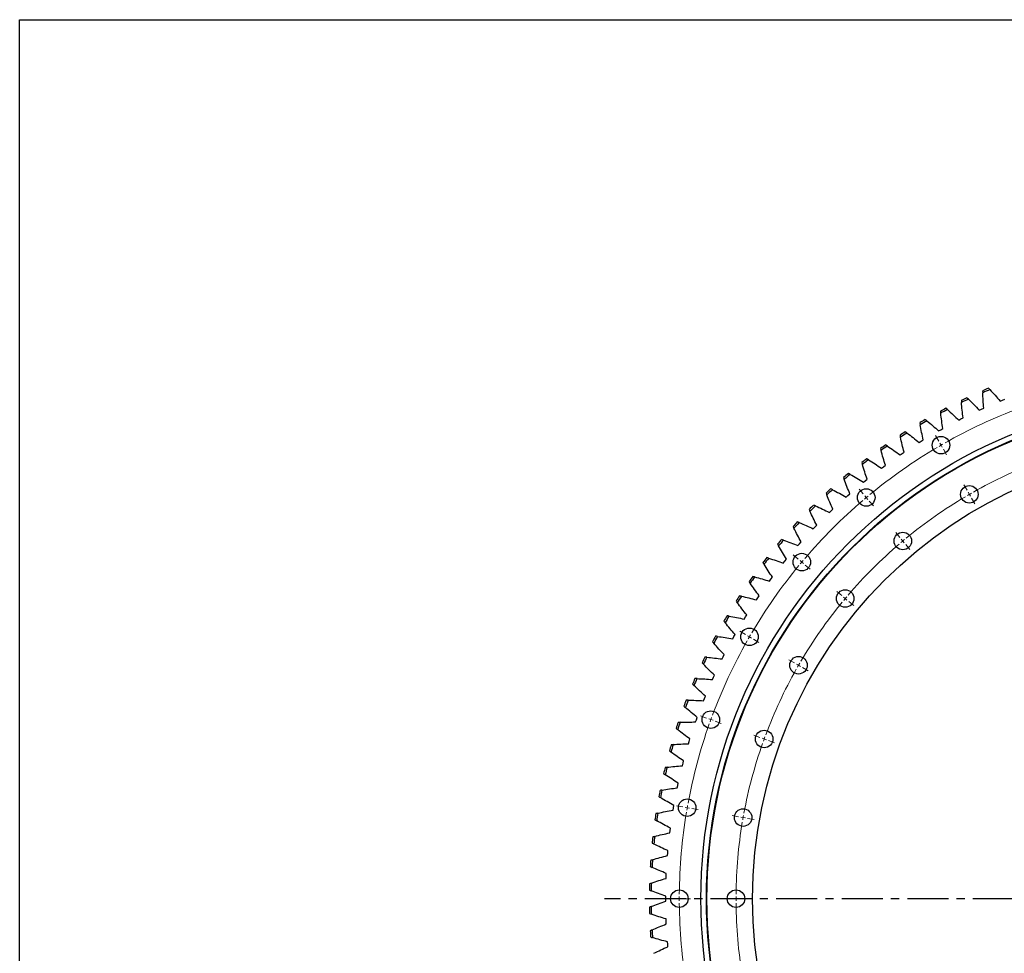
# Model space of a CAD drawing. Header units: millimetres. Extents: x 65 to 5169, y 6149 to 10179.
# Tile 4 of 15: x 65 to 1133, y 9168 to 10179. Entities that reach past the tile are written whole.
import ezdxf

# ---------------------------------------------------------------- set-up
doc = ezdxf.new("R2010")
doc.units = ezdxf.units.MM
doc.header["$LTSCALE"] = 20
doc.linetypes.add('CENTER', pattern=[10.16, 6.35, -1.27, 1.27, -1.27])

msp = doc.modelspace()

# ---------------------------------------------------------------- linework, layer by layer
at = {"color": 7, "linetype": 'Continuous', "lineweight": 25}
for p, q in [((1108.3, 9757.3), (1110.7, 9758.4)), ((1128.5, 9766), (1131, 9767)), ((1131, 9767), (1133.5, 9768)), ((1086, 9746.6), (1088.4, 9747.8)), ((1105.8, 9756.2), (1108.3, 9757.3)), ((1064.2, 9735), (1066.5, 9736.3)), ((1083.6, 9745.4), (1086, 9746.6)), ((1061.8, 9733.7), (1064.2, 9735)), ((1040.6, 9721.1), (1042.8, 9722.5)), ((1042.8, 9722.5), (1045.1, 9723.9)), ((1019.9, 9707.6), (1022.1, 9709.1)), ((1022.1, 9709.1), (1024.3, 9710.6)), ((999.7, 9693.2), (1001.9, 9694.9)), ((1001.9, 9694.9), (1004.1, 9696.4)), ((980.3, 9678), (982.3, 9679.7)), ((982.3, 9679.7), (984.4, 9681.4)), ((961.4, 9662), (963.4, 9663.8)), ((963.4, 9663.8), (965.5, 9665.6)), ((943.3, 9645.2), (945.2, 9647.1)), ((945.2, 9647.1), (947.2, 9648.9)), ((925.9, 9627.7), (927.8, 9629.6)), ((927.8, 9629.6), (929.6, 9631.5)), ((909.3, 9609.4), (911, 9611.4)), ((911, 9611.4), (912.8, 9613.4)), ((893.4, 9590.4), (895.1, 9592.5)), ((895.1, 9592.5), (896.8, 9594.6)), ((878.4, 9570.8), (880, 9573)), ((880, 9573), (881.6, 9575.1)), ((865.7, 9552.8), (867.2, 9555)), ((864.2, 9550.5), (865.7, 9552.8)), ((852.3, 9532), (853.7, 9534.3)), ((850.9, 9529.7), (852.3, 9532)), ((839.8, 9510.7), (841.1, 9513)), ((838.5, 9508.3), (839.8, 9510.7)), ((828.2, 9488.9), (829.4, 9491.3)), ((827, 9486.5), (828.2, 9488.9)), ((816.5, 9464.1), (817.6, 9466.6)), ((817.6, 9466.6), (818.7, 9469)), ((806.9, 9441.3), (807.9, 9443.8)), ((807.9, 9443.8), (808.9, 9446.3)), ((798.2, 9418.2), (799.1, 9420.7)), ((799.1, 9420.7), (800, 9423.2)), ((790.6, 9394.6), (791.4, 9397.2)), ((791.4, 9397.2), (792.2, 9399.8)), ((784, 9370.8), (784.7, 9373.4)), ((784.7, 9373.4), (785.3, 9376)), ((778.9, 9349.4), (779.5, 9352)), ((778.4, 9346.8), (778.9, 9349.4)), ((773.8, 9322.5), (774.2, 9325.1)), ((774.2, 9325.1), (774.7, 9327.8)), ((770.3, 9298), (770.6, 9300.7)), ((770.6, 9300.7), (770.9, 9303.3)), ((768, 9276.1), (768.2, 9278.8)), ((767.7, 9273.4), (768, 9276.1)), ((766.3, 9248.7), (766.4, 9251.4)), ((766.4, 9251.4), (766.5, 9254.1)), ((765.9, 9226.7), (765.9, 9229.4)), ((765.9, 9224), (765.9, 9226.7)), ((766.4, 9202), (766.3, 9204.7)), ((766.5, 9199.3), (766.4, 9202)), ((768, 9177.3), (767.7, 9180)), ((768.2, 9174.7), (768, 9177.3))]:
    msp.add_line(p, q, dxfattribs=at)
at = {"color": 0, "linetype": 'Continuous', "lineweight": 18}
for p, q in [((1061.9, 9722.5), (1058.4, 9728.6)), ((1064.4, 9718.2), (1063.1, 9720.4)), ((1064.4, 9718.2), (1065.6, 9716)), ((1066.9, 9713.9), (1070.4, 9707.8)), ((1092.6, 9669.3), (1089.1, 9675.3)), ((980.1, 9665.3), (975.6, 9670.6)), ((983.3, 9661.5), (981.7, 9663.4)), ((983.3, 9661.5), (984.9, 9659.5)), ((1095.1, 9664.9), (1093.9, 9667.1)), ((1095.1, 9664.9), (1096.4, 9662.8)), ((986.6, 9657.6), (991.1, 9652.3)), ((1097.6, 9660.6), (1101.1, 9654.5)), ((1019.7, 9618.2), (1015.2, 9623.5)), ((1022.9, 9614.3), (1021.3, 9616.3)), ((1022.9, 9614.3), (1024.5, 9612.4)), ((1026.1, 9610.5), (1030.6, 9605.1)), ((909.6, 9594.7), (904.2, 9599.2)), ((913.4, 9591.5), (911.5, 9593.1)), ((913.4, 9591.5), (915.3, 9589.9)), ((917.2, 9588.3), (922.6, 9583.8)), ((956.7, 9555.2), (951.3, 9559.7)), ((960.5, 9552), (958.6, 9553.6)), ((960.5, 9552), (962.4, 9550.4)), ((964.3, 9548.8), (969.7, 9544.3)), ((852.3, 9513), (846.3, 9516.5)), ((856.7, 9510.5), (854.5, 9511.7)), ((856.7, 9510.5), (858.8, 9509.2)), ((861, 9508), (867, 9504.5)), ((905.6, 9482.2), (899.5, 9485.7)), ((909.9, 9479.7), (907.8, 9481)), ((909.9, 9479.7), (912.1, 9478.5)), ((914.2, 9477.2), (920.3, 9473.7)), ((810.2, 9422.5), (803.6, 9424.9)), ((814.8, 9420.8), (812.5, 9421.7)), ((814.8, 9420.8), (817.2, 9420)), ((819.5, 9419.1), (826.1, 9416.7)), ((867.9, 9401.5), (861.4, 9403.9)), ((872.6, 9399.8), (870.3, 9400.6)), ((872.6, 9399.8), (875, 9398.9)), ((877.3, 9398.1), (883.9, 9395.7)), ((784.3, 9326.1), (777.4, 9327.4)), ((789.2, 9325.3), (786.8, 9325.7)), ((789.2, 9325.3), (791.7, 9324.8)), ((794.2, 9324.4), (801.1, 9323.2)), ((844.9, 9315.5), (838, 9316.7)), ((849.8, 9314.6), (847.3, 9315)), ((849.8, 9314.6), (852.3, 9314.2)), ((854.7, 9313.7), (861.6, 9312.5)), ((775.6, 9226.7), (768.6, 9226.7)), ((780.6, 9226.7), (778.1, 9226.7)), ((780.6, 9226.7), (783.1, 9226.7)), ((785.6, 9226.7), (792.6, 9226.7)), ((837.1, 9226.7), (830.1, 9226.7)), ((842.1, 9226.7), (839.6, 9226.7)), ((842.1, 9226.7), (844.6, 9226.7)), ((847.1, 9226.7), (854.1, 9226.7))]:
    msp.add_line(p, q, dxfattribs=at)
at = {"linetype": 'CENTER', "ltscale": 0.35}
msp.add_line((1996.9, 9226.7), (699.4, 9226.7), dxfattribs=at)
at = {"lineweight": 25}
msp.add_lwpolyline([(65.4, 10179.3), (5168.7, 10179.3), (5168.7, 6149.5), (65.4, 6149.5)], close=True, dxfattribs=at)
at = {"color": 7, "linetype": 'Continuous', "lineweight": 25}
for centre, radius in [((1348.1, 9226.7), 544), ((1348.1, 9226.7), 538), ((1348.1, 9226.7), 537.5), ((1064.4, 9718.2), 9.5), ((1348.1, 9226.7), 488), ((1095.1, 9664.9), 9.5), ((983.3, 9661.5), 9.5), ((1022.9, 9614.3), 9.5), ((913.4, 9591.5), 9.5), ((960.5, 9552), 9.5), ((856.7, 9510.5), 9.5), ((909.9, 9479.7), 9.5), ((814.8, 9420.8), 9.5), ((872.6, 9399.8), 9.5), ((789.2, 9325.3), 9.5), ((849.8, 9314.6), 9.5), ((780.6, 9226.7), 9.5), ((842.1, 9226.7), 9.5)]:
    msp.add_circle(centre, radius, dxfattribs=at)
for radius, start, end in [(600, 112.7852, 113.4311), (600, 115.2176, 115.8635), (598, 112.7093, 113.5069), (600, 117.65, 118.2959), (598, 115.1418, 115.9393), (598, 117.5742, 118.3717), (600, 120.0825, 120.7284), (598, 120.0066, 120.8042), (600, 122.5149, 123.1608), (598, 122.4391, 123.2366), (600, 124.9473, 125.5932), (598, 124.8715, 125.669), (600, 127.3798, 128.0256), (598, 127.3039, 128.1015), (600, 129.8122, 130.4581), (598, 129.7364, 130.5339), (600, 132.2446, 132.8905), (598, 132.1688, 132.9663), (600, 134.6771, 135.3229), (598, 134.6012, 135.3988), (600, 137.1095, 137.7554), (598, 137.0337, 137.8312), (600, 139.5419, 140.1878), (598, 139.4661, 140.2636), (600, 141.9744, 142.6202), (598, 141.8985, 142.6961), (600, 144.4068, 145.0527), (598, 144.331, 145.1285), (600, 146.8392, 147.4851), (598, 146.7634, 147.5609), (600, 149.2716, 149.9175), (598, 149.1958, 149.9934), (600, 151.7041, 152.35), (598, 151.6283, 152.4258), (600, 154.1365, 154.7824), (598, 154.0607, 154.8582), (600, 156.5689, 157.2148), (598, 156.4931, 157.2907), (600, 159.0014, 159.6473), (598, 158.9256, 159.7231), (600, 161.4338, 162.0797), (598, 161.358, 162.1555), (600, 163.8662, 164.5121), (598, 163.7904, 164.5879), (600, 166.2987, 166.9446), (598, 166.2229, 167.0204), (600, 168.7311, 169.377), (598, 168.6553, 169.4528), (600, 171.1635, 171.8094), (598, 171.0877, 171.8852), (600, 173.596, 174.2419), (598, 173.5202, 174.3177), (600, 176.0284, 176.6743), (598, 175.9526, 176.7501), (600, 178.4608, 179.1067), (598, 178.385, 179.1825), (600, 180.8933, 181.5392), (598, 180.8175, 181.615), (600, 183.3257, 183.9716), (598, 183.2499, 184.0474)]:
    msp.add_arc((1348.1, 9226.7), radius, start, end, dxfattribs=at)
at = {"color": 0, "linetype": 'Continuous', "lineweight": 18}
for radius, start, end in [(567.5, 110.5048, 119.4952), (567.5, 120.5048, 129.4952), (567.5, 120, 120.2524), (567.5, 119.7476, 120), (506, 110.5662, 119.4338), (567.5, 130, 130.2524), (567.5, 129.7476, 130), (506, 120.5662, 129.4338), (506, 120, 120.2831), (506, 119.7169, 120), (567.5, 130.5048, 139.4952), (506, 130.5662, 139.4338), (506, 130, 130.2831), (506, 129.7169, 130), (567.5, 140.5048, 149.4952), (567.5, 140, 140.2524), (567.5, 139.7476, 140), (506, 140.5662, 149.4338), (506, 140, 140.2831), (506, 139.7169, 140), (567.5, 149.7476, 150), (567.5, 150.5048, 159.4952), (567.5, 150, 150.2524), (506, 149.7169, 150), (506, 150.5662, 159.4338), (506, 150, 150.2831), (567.5, 160.5048, 169.4952), (567.5, 160, 160.2524), (567.5, 159.7476, 160), (506, 160.5662, 169.4338), (506, 160, 160.2831), (506, 159.7169, 160), (567.5, 170.5048, 179.4952), (567.5, 170, 170.2524), (567.5, 169.7476, 170), (506, 170.5662, 179.4338), (506, 170, 170.2831), (506, 169.7169, 170), (567.5, 179.7476, 180), (567.5, 180, 180.2524), (506, 179.7169, 180), (506, 180, 180.2831), (567.5, 180.5048, 189.4952), (506, 180.5662, 189.4338)]:
    msp.add_arc((1348.1, 9226.7), radius, start, end, dxfattribs=at)
at = {"color": 7, "linetype": 'Continuous', "lineweight": 25}
for points in [[(1117.3, 9778.4), (1116.8, 9778.9), (1116.3, 9779.4), (1115.8, 9779.9)], [(1094.1, 9768.1), (1093.5, 9768.6), (1093, 9769.1), (1092.5, 9769.5)], [(1109.5, 9777.2), (1109.6, 9776.5), (1109.6, 9775.8), (1109.6, 9775.1)], [(1110.7, 9758.4), (1110.2, 9763.9), (1109.8, 9769.5), (1109.6, 9775.1)], [(1117.3, 9778.4), (1121.2, 9774.3), (1124.9, 9770.2), (1128.5, 9766)], [(1071.3, 9756.8), (1070.8, 9757.3), (1070.2, 9757.7), (1069.7, 9758.2)], [(1086.4, 9766.6), (1086.4, 9765.9), (1086.5, 9765.2), (1086.5, 9764.5)], [(1088.4, 9747.8), (1087.6, 9753.4), (1087, 9758.9), (1086.5, 9764.5)], [(1094.1, 9768.1), (1098.1, 9764.2), (1102.1, 9760.3), (1105.8, 9756.2)], [(1063.7, 9755), (1063.8, 9754.3), (1063.9, 9753.6), (1064, 9752.9)], [(1066.5, 9736.3), (1065.5, 9741.8), (1064.6, 9747.3), (1064, 9752.9)], [(1071.3, 9756.8), (1075.5, 9753.1), (1079.6, 9749.3), (1083.6, 9745.4)], [(1041.5, 9742.5), (1041.7, 9741.8), (1041.8, 9741.1), (1041.9, 9740.4)], [(1045.1, 9723.9), (1043.9, 9729.4), (1042.8, 9734.8), (1041.9, 9740.4)], [(1049.1, 9744.6), (1048.5, 9745), (1047.9, 9745.5), (1047.4, 9745.9)], [(1049.1, 9744.6), (1053.4, 9741.1), (1057.7, 9737.5), (1061.8, 9733.7)], [(1019.9, 9729), (1020.1, 9728.3), (1020.2, 9727.6), (1020.4, 9726.9)], [(1024.3, 9710.6), (1022.8, 9716), (1021.5, 9721.4), (1020.4, 9726.9)], [(1027.4, 9731.4), (1026.8, 9731.8), (1026.2, 9732.3), (1025.6, 9732.7)], [(1027.4, 9731.4), (1031.9, 9728.1), (1036.3, 9724.7), (1040.6, 9721.1)], [(1006.2, 9717.3), (1005.6, 9717.7), (1005, 9718.1), (1004.4, 9718.5)], [(1006.2, 9717.3), (1010.9, 9714.2), (1015.4, 9711), (1019.9, 9707.6)], [(998.9, 9714.6), (999.1, 9713.9), (999.3, 9713.2), (999.4, 9712.5)], [(1004.1, 9696.4), (1002.4, 9701.8), (1000.8, 9707.1), (999.4, 9712.5)], [(978.5, 9699.4), (978.7, 9698.7), (978.9, 9698), (979.1, 9697.3)], [(984.4, 9681.4), (982.5, 9686.6), (980.7, 9691.9), (979.1, 9697.3)], [(985.7, 9702.4), (985.1, 9702.8), (984.5, 9703.1), (983.9, 9703.5)], [(985.7, 9702.4), (990.5, 9699.5), (995.2, 9696.4), (999.7, 9693.2)], [(958.8, 9683.3), (959, 9682.6), (959.3, 9681.9), (959.5, 9681.2)], [(965.8, 9686.6), (965.2, 9686.9), (964.6, 9687.3), (964, 9687.6)], [(965.8, 9686.6), (970.7, 9683.9), (975.6, 9681), (980.3, 9678)], [(965.5, 9665.6), (963.3, 9670.7), (961.3, 9675.9), (959.5, 9681.2)], [(939.8, 9666.3), (940, 9665.6), (940.3, 9665), (940.5, 9664.3)], [(947.2, 9648.9), (944.8, 9654), (942.6, 9659.1), (940.5, 9664.3)], [(946.7, 9669.9), (946, 9670.3), (945.4, 9670.6), (944.7, 9670.9)], [(946.7, 9669.9), (951.7, 9667.5), (956.6, 9664.8), (961.4, 9662)], [(928.2, 9652.5), (927.6, 9652.8), (926.9, 9653.1), (926.3, 9653.4)], [(928.2, 9652.5), (933.3, 9650.2), (938.4, 9647.8), (943.3, 9645.2)], [(921.5, 9648.6), (921.8, 9647.9), (922.1, 9647.3), (922.3, 9646.6)], [(929.6, 9631.5), (927, 9636.5), (924.6, 9641.5), (922.3, 9646.6)], [(904, 9630.1), (904.3, 9629.5), (904.6, 9628.8), (904.9, 9628.2)], [(910.5, 9634.3), (909.9, 9634.6), (909.2, 9634.8), (908.5, 9635.1)], [(910.5, 9634.3), (915.7, 9632.2), (920.9, 9630), (925.9, 9627.7)], [(912.8, 9613.4), (910, 9618.2), (907.4, 9623.2), (904.9, 9628.2)], [(887.2, 9610.9), (887.6, 9610.3), (887.9, 9609.6), (888.3, 9609)], [(896.8, 9594.6), (893.8, 9599.3), (891, 9604.1), (888.3, 9609)], [(893.6, 9615.4), (893, 9615.6), (892.3, 9615.8), (891.6, 9616.1)], [(893.6, 9615.4), (898.9, 9613.5), (904.1, 9611.5), (909.3, 9609.4)], [(871.3, 9591), (871.7, 9590.4), (872.1, 9589.7), (872.5, 9589.1)], [(881.6, 9575.1), (878.4, 9579.7), (875.4, 9584.4), (872.5, 9589.1)], [(877.5, 9595.7), (876.9, 9595.9), (876.2, 9596.1), (875.5, 9596.3)], [(877.5, 9595.7), (882.9, 9594.1), (888.2, 9592.3), (893.4, 9590.4)], [(862.3, 9575.4), (861.6, 9575.6), (860.9, 9575.8), (860.2, 9575.9)], [(856.3, 9570.4), (856.7, 9569.8), (857.1, 9569.2), (857.5, 9568.6)], [(867.2, 9555), (863.9, 9559.4), (860.6, 9564), (857.5, 9568.6)], [(862.3, 9575.4), (867.7, 9574), (873.1, 9572.5), (878.4, 9570.8)], [(847.9, 9554.5), (847.2, 9554.6), (846.5, 9554.8), (845.8, 9554.9)], [(842.2, 9549.2), (842.6, 9548.7), (843, 9548.1), (843.4, 9547.5)], [(853.7, 9534.3), (850.2, 9538.6), (846.7, 9543), (843.4, 9547.5)], [(847.9, 9554.5), (853.4, 9553.3), (858.8, 9552), (864.2, 9550.5)], [(834.5, 9533), (833.8, 9533.1), (833.1, 9533.2), (832.4, 9533.3)], [(828.9, 9527.5), (829.4, 9526.9), (829.8, 9526.3), (830.3, 9525.8)], [(841.1, 9513), (837.4, 9517.2), (833.8, 9521.4), (830.3, 9525.8)], [(834.5, 9533), (840, 9532.1), (845.5, 9531), (850.9, 9529.7)], [(816.6, 9505.2), (817.1, 9504.6), (817.6, 9504.1), (818, 9503.5)], [(829.4, 9491.3), (825.5, 9495.2), (821.7, 9499.3), (818, 9503.5)], [(822, 9510.9), (821.2, 9511), (820.5, 9511.1), (819.8, 9511.1)], [(822, 9510.9), (827.5, 9510.2), (833, 9509.4), (838.5, 9508.3)], [(805.3, 9482.4), (805.8, 9481.8), (806.3, 9481.3), (806.8, 9480.8)], [(818.7, 9469), (814.6, 9472.8), (810.6, 9476.7), (806.8, 9480.8)], [(810.4, 9488.3), (809.7, 9488.4), (808.9, 9488.4), (808.2, 9488.5)], [(810.4, 9488.3), (815.9, 9487.9), (821.5, 9487.2), (827, 9486.5)], [(794.9, 9459.1), (795.5, 9458.6), (796, 9458.1), (796.5, 9457.6)], [(799.8, 9465.2), (799, 9465.3), (798.3, 9465.3), (797.6, 9465.3)], [(799.8, 9465.2), (805.3, 9465), (810.9, 9464.7), (816.5, 9464.1)], [(808.9, 9446.3), (804.6, 9449.9), (800.5, 9453.7), (796.5, 9457.6)], [(790.1, 9441.8), (789.4, 9441.7), (788.7, 9441.7), (788, 9441.7)], [(790.1, 9441.8), (795.7, 9441.8), (801.3, 9441.6), (806.9, 9441.3)], [(785.6, 9435.4), (786.1, 9434.9), (786.6, 9434.4), (787.2, 9434)], [(800, 9423.2), (795.6, 9426.7), (791.4, 9430.2), (787.2, 9434)], [(781.5, 9417.9), (780.8, 9417.8), (780.1, 9417.8), (779.4, 9417.8)], [(781.5, 9417.9), (787.1, 9418.1), (792.7, 9418.2), (798.2, 9418.2)], [(777.2, 9411.3), (777.8, 9410.9), (778.3, 9410.4), (778.9, 9410)], [(792.2, 9399.8), (787.7, 9403), (783.2, 9406.4), (778.9, 9410)], [(773.9, 9393.7), (779.5, 9394.2), (785, 9394.5), (790.6, 9394.6)], [(769.9, 9386.9), (770.5, 9386.5), (771.1, 9386.1), (771.6, 9385.6)], [(785.3, 9376), (780.7, 9379.1), (776.1, 9382.3), (771.6, 9385.6)], [(773.9, 9393.7), (773.2, 9393.6), (772.5, 9393.5), (771.8, 9393.5)], [(767.3, 9369.1), (766.6, 9369), (765.9, 9368.9), (765.2, 9368.8)], [(767.3, 9369.1), (772.9, 9369.9), (778.4, 9370.4), (784, 9370.8)], [(763.6, 9362.3), (764.2, 9361.8), (764.8, 9361.4), (765.4, 9361)], [(779.5, 9352), (774.7, 9354.9), (770, 9357.9), (765.4, 9361)], [(761.8, 9344.4), (761.1, 9344.2), (760.4, 9344.1), (759.7, 9344)], [(761.8, 9344.4), (767.3, 9345.3), (772.8, 9346.1), (778.4, 9346.8)], [(758.4, 9337.3), (759, 9336.9), (759.6, 9336.6), (760.2, 9336.2)], [(774.7, 9327.8), (769.8, 9330.4), (765, 9333.2), (760.2, 9336.2)], [(757.3, 9319.4), (762.8, 9320.6), (768.3, 9321.6), (773.8, 9322.5)], [(754.2, 9312.2), (754.9, 9311.8), (755.5, 9311.5), (756.1, 9311.1)], [(757.3, 9319.4), (756.6, 9319.2), (755.9, 9319.1), (755.2, 9318.9)], [(770.9, 9303.3), (765.9, 9305.8), (761, 9308.4), (756.1, 9311.1)], [(753.9, 9294.2), (753.3, 9294), (752.6, 9293.8), (751.9, 9293.6)], [(753.9, 9294.2), (759.3, 9295.7), (764.8, 9296.9), (770.3, 9298)], [(751.2, 9286.9), (751.8, 9286.6), (752.4, 9286.3), (753.1, 9285.9)], [(768.2, 9278.8), (763.1, 9281), (758, 9283.4), (753.1, 9285.9)], [(751.6, 9268.9), (750.9, 9268.7), (750.2, 9268.5), (749.6, 9268.3)], [(751.6, 9268.9), (757, 9270.6), (762.3, 9272.1), (767.7, 9273.4)], [(749.1, 9261.5), (749.8, 9261.2), (750.4, 9260.9), (751.1, 9260.6)], [(766.5, 9254.1), (761.3, 9256.1), (756.2, 9258.3), (751.1, 9260.6)], [(750.4, 9243.6), (755.6, 9245.5), (760.9, 9247.2), (766.3, 9248.7)], [(748.2, 9236.1), (748.9, 9235.8), (749.5, 9235.5), (750.2, 9235.3)], [(750.4, 9243.6), (749.7, 9243.3), (749, 9243.1), (748.3, 9242.8)], [(765.9, 9229.4), (760.6, 9231.2), (755.4, 9233.1), (750.2, 9235.3)], [(750.2, 9218.2), (755.4, 9220.3), (760.6, 9222.3), (765.9, 9224)], [(750.2, 9218.2), (749.5, 9217.9), (748.9, 9217.6), (748.2, 9217.4)], [(748.3, 9210.6), (749, 9210.4), (749.7, 9210.1), (750.4, 9209.9)], [(766.3, 9204.7), (760.9, 9206.3), (755.6, 9208), (750.4, 9209.9)], [(751.1, 9192.8), (750.4, 9192.5), (749.8, 9192.2), (749.1, 9191.9)], [(751.1, 9192.8), (756.2, 9195.2), (761.3, 9197.3), (766.5, 9199.3)], [(749.6, 9185.2), (750.2, 9184.9), (750.9, 9184.7), (751.6, 9184.5)], [(767.7, 9180), (762.3, 9181.3), (757, 9182.8), (751.6, 9184.5)], [(753.1, 9167.5), (758, 9170.1), (763.1, 9172.4), (768.2, 9174.7)]]:
    msp.add_open_spline(points, degree=3, dxfattribs=at)

doc.saveas('drawing.dxf')
